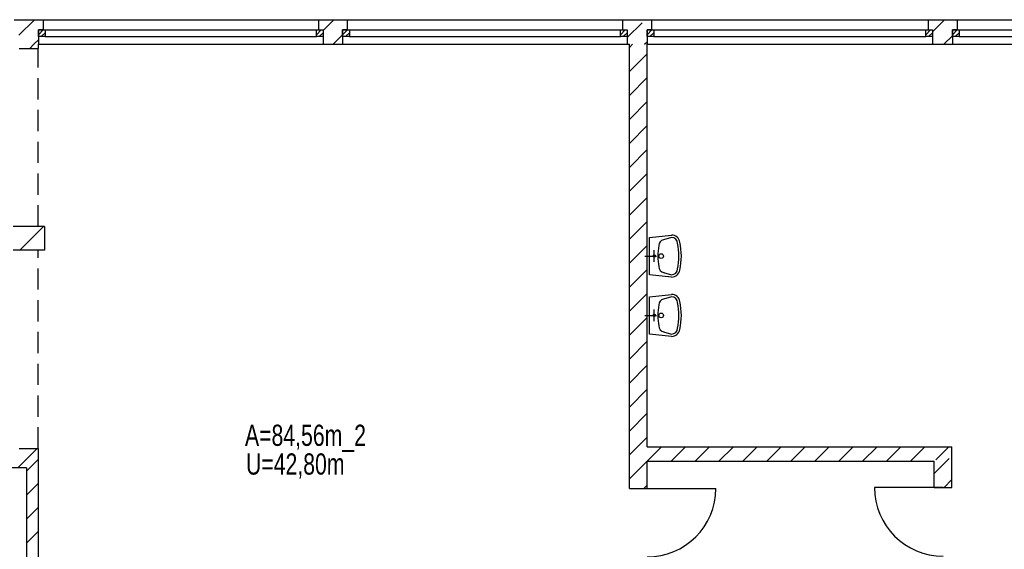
# Model space of a CAD drawing. Header units: metres. Extents: x 940 to 7099, y 1470 to 4983.
# Tile 14 of 15: x 4909 to 6072, y 4160 to 4785. Entities that reach past the tile are written whole.
import ezdxf

# ---------------------------------------------------------------- set-up
doc = ezdxf.new("R2010")
doc.units = ezdxf.units.M
doc.header["$LTSCALE"] = 100
doc.header["$MEASUREMENT"] = 0
doc.linetypes.add('DASHDOT', pattern=[1, 0.5, -0.25, 0, -0.25])
doc.linetypes.add('HIDDEN', pattern=[0.375, 0.25, -0.125])
for name, color, linetype in [('20', 211, 'Continuous'), ('22', 211, 'Continuous'), ('30', 5, 'Continuous'), ('32', 2, 'Continuous'), ('36', 3, 'Continuous'), ('64', 7, 'Continuous'), ('67', 2, 'Continuous'), ('68', 211, 'Continuous'), ('69', 6, 'Continuous')]:
    doc.layers.add(name, color=color, linetype=linetype)

msp = doc.modelspace()

# ---------------------------------------------------------------- linework, layer by layer
at = {"layer": '20', "linetype": 'Continuous'}
for p, q in [((4908, 4766.5786), (4926.4214, 4785)), ((5987.01, 4770.7863), (6001.2237, 4785)), ((4925.7056, 4756), (4931, 4761.2944)), ((6000.5079, 4756), (6010.51, 4766.0021)), ((4920.7056, 4751), (4925.7056, 4756)), ((5629, 4752.1876), (5632.8124, 4756)), ((5629, 4723.9033), (5650, 4744.9033)), ((5629, 4695.619), (5650, 4716.619)), ((5629, 4667.3348), (5650, 4688.3348)), ((5629, 4639.0505), (5650, 4660.0505)), ((5629, 4610.7662), (5650, 4631.7662)), ((5629, 4582.482), (5650, 4603.482)), ((5629, 4554.1977), (5650, 4575.1977)), ((4908.9798, 4513), (4936.9798, 4541)), ((5629, 4525.9134), (5650, 4546.9134)), ((4937.2641, 4513), (4938, 4513.7359)), ((5629, 4497.6292), (5650, 4518.6292)), ((5629, 4469.3449), (5650, 4490.3449)), ((5629, 4441.0606), (5650, 4462.0606)), ((5629, 4412.7763), (5650, 4433.7763)), ((5629, 4384.4921), (5650, 4405.4921)), ((5629, 4356.2078), (5650, 4377.2078)), ((5629, 4327.9235), (5650, 4348.9235)), ((5629, 4299.6393), (5650, 4320.6393)), ((5629, 4271.355), (5650, 4292.355)), ((5650, 4264.0707), (5666.9293, 4281)), ((5678.2136, 4264), (5695.2136, 4281)), ((5706.4978, 4264), (5723.4978, 4281)), ((5734.7821, 4264), (5751.7821, 4281)), ((5763.0664, 4264), (5780.0664, 4281)), ((5791.3506, 4264), (5808.3506, 4281)), ((5819.6349, 4264), (5836.6349, 4281)), ((5847.9192, 4264), (5864.9192, 4281)), ((5876.2035, 4264), (5893.2035, 4281)), ((5904.4877, 4264), (5921.4877, 4281)), ((5932.772, 4264), (5949.772, 4281)), ((5961.0563, 4264), (5978.0563, 4281)), ((5990.7879, 4265.4473), (6006.3405, 4281)), ((4906.5382, 4256), (4927.5382, 4277)), ((4927.5382, 4277), (4929.5382, 4279)), ((5629, 4243.0707), (5650, 4264.0707)), ((5646.2136, 4232), (5650, 4235.7864))]:
    msp.add_line(p, q, dxfattribs=at)
at = {"layer": '22', "linetype": 'HIDDEN'}
for p, q in [((5267.25, 4772.2753), (5279.9747, 4785)), ((5626.5, 4763.8297), (5647.6703, 4785)), ((5279.259, 4756), (5290.25, 4766.991)), ((5646.9545, 4756), (5650, 4759.0455)), ((5989, 4249.5173), (6010, 4270.5173)), ((4916.75, 4252.0696), (4930.75, 4266.0696)), ((4916.75, 4223.7854), (4930.75, 4237.7854)), ((6000.767, 4233), (6010, 4242.233)), ((4916.75, 4195.5011), (4930.75, 4209.5011)), ((4916.75, 4167.2168), (4930.75, 4181.2168))]:
    msp.add_line(p, q, dxfattribs=at)
at = {"layer": '32', "color": 7, "linetype": 'Continuous'}
for p, q in [((4902.5, 4785), (4936.5, 4785)), ((5261.75, 4785), (5295.75, 4785)), ((5621, 4785), (5655, 4785)), ((5982.01, 4785), (6016.01, 4785)), ((4930.75, 4756), (4931, 4756)), ((4930.75, 4756), (4930.75, 4751)), ((5267.25, 4756), (5290.25, 4756)), ((5626.5, 4756), (5629, 4756)), ((5629, 4232), (5629, 4756)), ((5650, 4281), (5650, 4756)), ((5987.01, 4756), (6010.51, 4756)), ((4938, 4541), (4901, 4541)), ((4938, 4541), (4938, 4513)), ((4938, 4513), (4901, 4513)), ((5650, 4281), (6010, 4281)), ((6010, 4233), (6010, 4281)), ((4930.75, 4279), (4930.75, 4277)), ((4930.75, 4277), (4930.75, 4147)), ((5650, 4232), (5650, 4264)), ((5650, 4264), (5989, 4264)), ((5989, 4233), (5989, 4264)), ((4916.75, 4256), (4210, 4256)), ((4916.75, 4256), (4916.75, 4147))]:
    msp.add_line(p, q, dxfattribs=at)
at = {"layer": '36', "linetype": 'Continuous'}
for p, q in [((5652.75, 4528), (5678.875, 4530.75)), ((5652.75, 4484), (5652.75, 4528)), ((5678.875, 4528), (5669.25, 4525.25)), ((5678.875, 4481.25), (5652.75, 4484)), ((5669.25, 4486.75), (5678.875, 4484)), ((5652.75, 4458), (5678.875, 4460.75)), ((5652.75, 4414), (5652.75, 4458)), ((5678.875, 4458), (5669.25, 4455.25)), ((5678.875, 4411.25), (5652.75, 4414)), ((5669.25, 4416.75), (5678.875, 4414))]:
    msp.add_line(p, q, dxfattribs=at)
at = {"layer": '36', "linetype": 'DASHDOT'}
for p, q in [((5658.25, 4499.125), (5658.25, 4512.875)), ((5647.25, 4506), (5661, 4506)), ((5658.25, 4429.125), (5658.25, 4442.875)), ((5647.25, 4436), (5661, 4436))]:
    msp.add_line(p, q, dxfattribs=at)
at = {"layer": '36', "linetype": 'Continuous'}
for centre, radius in [((5658.25, 4506), 1.375), ((5666.5, 4506), 2.75), ((5658.25, 4436), 1.375), ((5666.5, 4436), 2.75)]:
    msp.add_circle(centre, radius, dxfattribs=at)
for centre, radius, start, end in [((5670.625, 4518.375), 7.0112, 101.3099, 180), ((5678.875, 4521.125), 9.7227, 8.1301, 90), ((5678.875, 4521.125), 6.875, 0, 90), ((5725.625, 4506), 63.1004, 168.6901, 191.3099), ((5617, 4506), 70.3941, 347.5926, 12.4074), ((5617, 4506), 73.3792, 347.0054, 12.9946), ((5670.625, 4493.625), 6.875, 180, 260.5377), ((5678.875, 4490.875), 6.875, 270, 0), ((5678.875, 4490.875), 9.625, 270, 351.8699), ((5670.625, 4448.375), 7.0112, 101.3099, 180), ((5678.875, 4451.125), 9.7227, 8.1301, 90), ((5678.875, 4451.125), 6.875, 0, 90), ((5725.625, 4436), 63.1004, 168.6901, 191.3099), ((5617, 4436), 70.3941, 347.5926, 12.4074), ((5617, 4436), 73.3792, 347.0054, 12.9946), ((5670.625, 4423.625), 6.875, 180, 260.5377), ((5678.875, 4420.875), 6.875, 270, 0), ((5678.875, 4420.875), 9.625, 270, 351.8699)]:
    msp.add_arc(centre, radius, start, end, dxfattribs=at)
at = {"layer": '64', "linetype": 'Continuous'}
for p, q in [((4936.5, 4785), (4936.5, 4773)), ((5261.75, 4785), (5261.75, 4773)), ((5295.75, 4785), (5295.75, 4773)), ((5621, 4785), (5621, 4773)), ((5655, 4785), (5655, 4773)), ((5982.01, 4785), (5982.01, 4773)), ((6016.01, 4785), (6016.01, 4773)), ((4936.5, 4773), (4931, 4773)), ((4931, 4773), (4931, 4756)), ((5261.75, 4773), (5267.25, 4773)), ((5267.25, 4773), (5267.25, 4756)), ((5295.75, 4773), (5290.25, 4773)), ((5290.25, 4773), (5290.25, 4756)), ((5621, 4773), (5626.5, 4773)), ((5626.5, 4773), (5626.5, 4756)), ((5655, 4773), (5650, 4773)), ((5650, 4773), (5650, 4756)), ((5982.01, 4773), (5987.01, 4773)), ((5987.01, 4773), (5987.01, 4756)), ((6016.01, 4773), (6010.51, 4773)), ((6010.51, 4773), (6010.51, 4756)), ((4908.25, 4751), (4930.75, 4751)), ((4908.25, 4279), (4930.75, 4279)), ((5629, 4232), (5650, 4232)), ((5989, 4233), (6010, 4233))]:
    msp.add_line(p, q, dxfattribs=at)
at = {"layer": '67', "linetype": 'Continuous'}
for p, q in [((4936.5, 4785), (5261.75, 4785)), ((5295.75, 4785), (5621, 4785)), ((5655, 4785), (5982.01, 4785)), ((6016.01, 4785), (6341.99, 4785)), ((4931, 4773), (4939, 4773)), ((4931, 4765), (4931, 4773)), ((4936.5, 4773), (5261.75, 4773)), ((4939, 4773), (4939, 4765)), ((4939, 4773), (5259.25, 4773)), ((5259.25, 4773), (5267.25, 4773)), ((5259.25, 4765), (5259.25, 4773)), ((5267.25, 4773), (5267.25, 4765)), ((5290.25, 4773), (5298.25, 4773)), ((5290.25, 4765), (5290.25, 4773)), ((5295.75, 4773), (5621, 4773)), ((5298.25, 4773), (5298.25, 4765)), ((5298.25, 4773), (5618.5, 4773)), ((5618.5, 4773), (5626.5, 4773)), ((5618.5, 4765), (5618.5, 4773)), ((5626.5, 4773), (5626.5, 4765)), ((5650, 4773), (5658, 4773)), ((5650, 4765), (5650, 4773)), ((5655, 4773), (5982.01, 4773)), ((5658, 4773), (5658, 4765)), ((5658, 4773), (5979.01, 4773)), ((5979.01, 4773), (5987.01, 4773)), ((5979.01, 4765), (5979.01, 4773)), ((5987.01, 4773), (5987.01, 4765)), ((6010.51, 4773), (6018.51, 4773)), ((6010.51, 4765), (6010.51, 4773)), ((6016.01, 4773), (6341.99, 4773)), ((6018.51, 4773), (6018.51, 4765)), ((6018.51, 4773), (6339.49, 4773)), ((4939, 4765), (4931, 4765)), ((4939, 4765), (5259.25, 4765)), ((5267.25, 4765), (5259.25, 4765)), ((5298.25, 4765), (5290.25, 4765)), ((5298.25, 4765), (5618.5, 4765)), ((5626.5, 4765), (5618.5, 4765)), ((5658, 4765), (5650, 4765)), ((5658, 4765), (5979.01, 4765)), ((5987.01, 4765), (5979.01, 4765)), ((6018.51, 4765), (6010.51, 4765)), ((6018.51, 4765), (6339.49, 4765)), ((4931, 4756), (5267.25, 4756)), ((5290.25, 4756), (5626.5, 4756)), ((5650, 4756), (5987.01, 4756)), ((6010.51, 4756), (6347.49, 4756)), ((5650, 4232), (5731, 4232)), ((5999.5, 4233), (5918.5, 4233))]:
    msp.add_line(p, q, dxfattribs=at)
for centre, start, end in [((5650, 4232), 270, 0), ((5999.5, 4233), 180, 270)]:
    msp.add_arc(centre, 81, start, end, dxfattribs=at)
at = {"layer": '68', "linetype": 'Continuous'}
for p, q in [((4931, 4767.3431), (4936.6569, 4773)), ((4934.3137, 4765), (4939, 4769.6863)), ((5259.25, 4767.3431), (5264.9069, 4773)), ((5262.5637, 4765), (5267.25, 4769.6863)), ((5290.25, 4767.3431), (5295.9069, 4773)), ((5293.5637, 4765), (5298.25, 4769.6863)), ((5618.5, 4767.3431), (5624.1569, 4773)), ((5621.8137, 4765), (5626.5, 4769.6863)), ((5650, 4767.3431), (5655.6569, 4773)), ((5653.3137, 4765), (5658, 4769.6863)), ((5979.01, 4767.3431), (5984.6669, 4773)), ((5982.3237, 4765), (5987.01, 4769.6863)), ((6010.51, 4767.3431), (6016.1669, 4773)), ((6013.8237, 4765), (6018.51, 4769.6863))]:
    msp.add_line(p, q, dxfattribs=at)
at = {"layer": '69', "linetype": 'HIDDEN'}
for p, q in [((4930.75, 4541), (4930.75, 4751)), ((4930.75, 4279), (4930.75, 4513))]:
    msp.add_line(p, q, dxfattribs=at)

# ---------------------------------------------------------------- texts
at = {"layer": '30', "width": 0.75}
for s, p in [('A=84,56m_2', (5174.9272, 4282.1073)), ('U=42,80m', (5176.1165, 4248.2215))]:
    msp.add_text(s, height=25, dxfattribs=at).set_placement(p)

doc.saveas('drawing.dxf')
